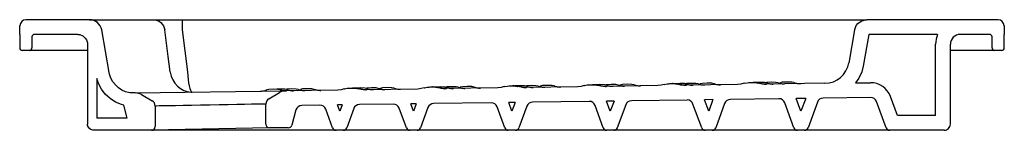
# Model space of a CAD drawing. Header units: millimetres. Extents: x -0.4 to 0.4, y 0 to 0.09.
import ezdxf

# ---------------------------------------------------------------- set-up
doc = ezdxf.new("R2010")
doc.units = ezdxf.units.MM
doc.layers.add('BLOCKS', color=3, linetype='Continuous')

msp = doc.modelspace()

# ---------------------------------------------------------------- linework, layer by layer
at = {"layer": 'BLOCKS'}
for p, q in [((-0.34337, 0.09), (-0.39506, 0.09)), ((-0.34337, 0.09), (-0.29165, 0.09)), ((-0.29165, 0.09), (-0.2682, 0.09)), ((-0.2682, 0.09), (0.28841, 0.09)), ((-0.2682, 0.09), (-0.2682, 0.08174)), ((0.39511, 0.09), (0.28841, 0.09)), ((-0.40019, 0.078), (-0.40006, 0.08509)), ((-0.32738, 0.04691), (-0.33352, 0.08174)), ((-0.2682, 0.08174), (-0.2638, 0.04759)), ((0.27856, 0.08174), (0.27381, 0.05475)), ((0.40011, 0.08509), (0.40023, 0.078)), ((-0.40019, 0.078), (-0.40019, 0.067)), ((-0.39019, 0.076), (-0.39019, 0.067)), ((-0.35305, 0.078), (-0.38819, 0.078)), ((0.38823, 0.078), (0.36438, 0.078)), ((0.39023, 0.067), (0.39023, 0.076)), ((0.40023, 0.067), (0.40023, 0.078)), ((-0.39219, 0.065), (-0.39819, 0.065)), ((-0.38519, 0.065), (-0.39219, 0.065)), ((-0.34505, 0.065), (-0.38519, 0.065)), ((-0.34505, 0.07), (-0.34505, 0.005)), ((0.34438, 0.012), (0.34438, 0.07)), ((0.35638, 0.005), (0.35638, 0.07)), ((0.38523, 0.065), (0.35638, 0.065)), ((0.39223, 0.065), (0.38523, 0.065)), ((0.39823, 0.065), (0.39223, 0.065)), ((-0.33756, 0.04223), (-0.33756, 0.01)), ((-0.30635, 0.0304), (-0.18411, 0.03211)), ((-0.18842, 0.03355), (-0.19119, 0.03338)), ((-0.14151, 0.0327), (-0.18411, 0.03211)), ((-0.12895, 0.03438), (-0.12952, 0.03434)), ((-0.12343, 0.03445), (-0.12619, 0.03428)), ((-0.07651, 0.03361), (-0.12002, 0.033)), ((-0.06396, 0.03528), (-0.06452, 0.03525)), ((-0.05844, 0.03536), (-0.0612, 0.03519)), ((-0.01152, 0.03452), (-0.05503, 0.03391)), ((0.00104, 0.03619), (0.00047, 0.03616)), ((0.00656, 0.03627), (0.00379, 0.0361)), ((0.05347, 0.03542), (0.00996, 0.03482)), ((0.06603, 0.0371), (0.06546, 0.03706)), ((0.07155, 0.03718), (0.06879, 0.03701)), ((0.11847, 0.03633), (0.07496, 0.03572)), ((0.13102, 0.03801), (0.13046, 0.03797)), ((0.13655, 0.03808), (0.13378, 0.03791)), ((0.18346, 0.03724), (0.13995, 0.03663)), ((0.20154, 0.03899), (0.19877, 0.03882)), ((0.25439, 0.03823), (0.20495, 0.03754)), ((-0.30635, 0.0304), (-0.3074, 0.03039)), ((-0.30121, 0.02906), (-0.29256, 0.02407)), ((-0.19759, 0.02571), (-0.18903, 0.03073)), ((0.14239, 0.02466), (0.09711, 0.02403)), ((0.16338, 0.02496), (0.15653, 0.02486)), ((0.15994, 0.0155), (0.15653, 0.02486)), ((0.16338, 0.02496), (0.15994, 0.0155)), ((0.21701, 0.02571), (0.17752, 0.02516)), ((0.23876, 0.02601), (0.23115, 0.0259)), ((0.23494, 0.0155), (0.23115, 0.0259)), ((0.23876, 0.02601), (0.23494, 0.0155)), ((0.29163, 0.02675), (0.25291, 0.02621)), ((0.31334, 0.012), (0.30767, 0.02756)), ((-0.31274, 0.01), (-0.31555, 0.02047)), ((-0.29006, 0.01974), (-0.29006, 0.003)), ((-0.20006, 0.005), (-0.20006, 0.0214)), ((-0.17562, 0.01659), (-0.17893, 0.00422)), ((-0.15609, 0.0205), (-0.17086, 0.02029)), ((-0.14578, 0.00197), (-0.15133, 0.01721)), ((-0.13815, 0.02075), (-0.14195, 0.02069)), ((-0.14006, 0.0155), (-0.14195, 0.02069)), ((-0.13815, 0.02075), (-0.14006, 0.0155)), ((-0.12864, 0.01766), (-0.13435, 0.00197)), ((-0.0964, 0.02133), (-0.12401, 0.02094)), ((-0.08578, 0.00197), (-0.09163, 0.01804)), ((-0.07785, 0.02159), (-0.08226, 0.02153)), ((-0.08006, 0.0155), (-0.08226, 0.02153)), ((-0.07785, 0.02159), (-0.08006, 0.0155)), ((-0.06833, 0.0185), (-0.07435, 0.00197)), ((-0.0168, 0.02244), (-0.0637, 0.02179)), ((-0.00578, 0.00197), (-0.01203, 0.01915)), ((0.00256, 0.02271), (-0.00266, 0.02264)), ((-0.00006, 0.0155), (-0.00266, 0.02264)), ((0.00256, 0.02271), (-0.00006, 0.0155)), ((0.01208, 0.01962), (0.00565, 0.00197)), ((0.06279, 0.02355), (0.01671, 0.02291)), ((0.07422, 0.00197), (0.06756, 0.02026)), ((0.08297, 0.02383), (0.07693, 0.02375)), ((0.07994, 0.0155), (0.07693, 0.02375)), ((0.08297, 0.02383), (0.07994, 0.0155)), ((0.09249, 0.02074), (0.08565, 0.00197)), ((0.15422, 0.00197), (0.14716, 0.02138)), ((0.17289, 0.02187), (0.16565, 0.00197)), ((0.22922, 0.00197), (0.22178, 0.02242)), ((0.24828, 0.02292), (0.24065, 0.00197)), ((0.30422, 0.00197), (0.2964, 0.02346)), ((-0.31274, 0.01), (-0.33756, 0.01)), ((0.34438, 0.012), (0.31334, 0.012)), ((-0.29306, 0), (-0.34005, 0)), ((-0.19706, 0.002), (-0.29306, 0)), ((-0.18237, 0), (-0.29306, 0)), ((-0.18183, 0.002), (-0.19706, 0.002)), ((-0.14296, 0), (-0.18237, 0)), ((-0.13716, 0), (-0.14296, 0)), ((-0.08296, 0), (-0.13716, 0)), ((-0.07716, 0), (-0.08296, 0)), ((-0.00296, 0), (-0.07716, 0)), ((0.00284, 0), (-0.00296, 0)), ((0.07704, 0), (0.00284, 0)), ((0.08284, 0), (0.07704, 0)), ((0.15704, 0), (0.08284, 0)), ((0.16284, 0), (0.15704, 0)), ((0.23204, 0), (0.16284, 0)), ((0.23784, 0), (0.23204, 0)), ((0.30704, 0), (0.23784, 0)), ((0.35138, 0), (0.30704, 0))]:
    msp.add_line(p, q, dxfattribs=at)
at = {"layer": 'BLOCKS', "flags": 128}
for points in [[(-0.29165, 0.09), (-0.29, 0.08985), (-0.28839, 0.0894), (-0.28689, 0.08866), (-0.28553, 0.08766), (-0.28435, 0.08643), (-0.2834, 0.085), (-0.2827, 0.08342), (-0.28227, 0.08174)], [(0.27856, 0.08174), (0.27863, 0.08205), (0.27986, 0.08518), (0.28113, 0.08685), (0.28381, 0.08888), (0.287, 0.0899), (0.28841, 0.09)], [(-0.27788, 0.04759), (-0.2795, 0.06013), (-0.28227, 0.08174)], [(-0.35305, 0.078), (-0.35136, 0.07782), (-0.34887, 0.07682), (-0.34685, 0.07506), (-0.34593, 0.07365), (-0.34512, 0.07109), (-0.34505, 0.07)], [(0.34605, 0.078), (0.29009, 0.078), (0.28554, 0.05217), (0.28428, 0.04745), (0.28205, 0.04253), (0.27936, 0.03858), (0.29146, 0.03875)], [(-0.31555, 0.02047), (-0.31755, 0.02095), (-0.32235, 0.02303), (-0.32673, 0.02588), (-0.33058, 0.02942), (-0.33377, 0.03356), (-0.33622, 0.03818), (-0.33756, 0.04223)], [(-0.3074, 0.03039), (-0.31077, 0.03062), (-0.31404, 0.03142), (-0.31713, 0.03276), (-0.31996, 0.03459), (-0.32243, 0.03688), (-0.32449, 0.03955), (-0.32607, 0.04252), (-0.32713, 0.04572), (-0.32738, 0.04691)], [(-0.27784, 0.04733), (-0.27703, 0.04411), (-0.27575, 0.04108), (-0.27404, 0.03835), (-0.27196, 0.03597), (-0.26953, 0.03399), (-0.26685, 0.03249), (-0.26394, 0.0315), (-0.26092, 0.03107), (-0.25992, 0.03105), (-0.2599, 0.03105)], [(-0.26379, 0.04752), (-0.26358, 0.04429), (-0.26329, 0.04126), (-0.2629, 0.0385), (-0.26245, 0.0361), (-0.26192, 0.0341), (-0.26135, 0.03257), (-0.26074, 0.03155), (-0.26011, 0.03108), (-0.2599, 0.03105), (-0.2599, 0.03105)], [(-0.20467, 0.03182), (-0.20399, 0.03184), (-0.20331, 0.0319), (-0.20264, 0.03199), (-0.20196, 0.0321), (-0.2013, 0.03225), (-0.20064, 0.03243), (-0.19999, 0.03264), (-0.19936, 0.03287)], [(-0.19395, 0.03347), (-0.19766, 0.03324), (-0.19936, 0.03287)], [(-0.18855, 0.03295), (-0.19023, 0.03334), (-0.19395, 0.03347)], [(-0.18855, 0.03295), (-0.18789, 0.03281), (-0.18723, 0.03262), (-0.18657, 0.03246), (-0.1859, 0.03233), (-0.18522, 0.03223), (-0.18454, 0.03216), (-0.18386, 0.03213), (-0.18318, 0.03212)], [(-0.18296, 0.0331), (-0.18469, 0.03342), (-0.18842, 0.03355)], [(-0.17923, 0.03367), (-0.18299, 0.03344), (-0.18375, 0.03325)], [(-0.18296, 0.0331), (-0.18232, 0.03288), (-0.18167, 0.03269), (-0.18101, 0.03253), (-0.18034, 0.03241), (-0.17967, 0.03231), (-0.17899, 0.03224), (-0.17831, 0.0322), (-0.17763, 0.0322)], [(-0.17366, 0.03321), (-0.17546, 0.03355), (-0.17923, 0.03367)], [(-0.17366, 0.03321), (-0.17303, 0.03299), (-0.17238, 0.03281), (-0.17173, 0.03265), (-0.17107, 0.03253), (-0.1704, 0.03243), (-0.16973, 0.03237), (-0.16906, 0.03233), (-0.16839, 0.03233)], [(-0.1664, 0.03385), (-0.1702, 0.03362), (-0.17204, 0.03315)], [(-0.16074, 0.03331), (-0.16258, 0.03373), (-0.1664, 0.03385)], [(-0.16074, 0.03331), (-0.16007, 0.03316), (-0.15943, 0.03298), (-0.15879, 0.03283), (-0.15813, 0.0327), (-0.15748, 0.03261), (-0.15682, 0.03255), (-0.15615, 0.03251), (-0.15549, 0.03251)], [(-0.13632, 0.03371), (-0.13883, 0.03298), (-0.14151, 0.0327)], [(-0.13632, 0.03371), (-0.13613, 0.03377), (-0.13387, 0.03419), (-0.13233, 0.03431), (-0.13156, 0.03433), (-0.13118, 0.03434), (-0.13108, 0.03435), (-0.13099, 0.03435), (-0.1308, 0.03435)], [(-0.1308, 0.03435), (-0.13079, 0.03435), (-0.13079, 0.03435), (-0.13079, 0.03435), (-0.13079, 0.03435), (-0.13078, 0.03435), (-0.13078, 0.03435)], [(-0.13078, 0.03435), (-0.13074, 0.03435), (-0.13065, 0.03435), (-0.13049, 0.03435), (-0.12981, 0.03436), (-0.12712, 0.03423), (-0.126, 0.03406), (-0.12544, 0.03393), (-0.12524, 0.03386)], [(-0.12354, 0.03394), (-0.12523, 0.03425), (-0.12895, 0.03438)], [(-0.12002, 0.033), (-0.12263, 0.03319), (-0.12524, 0.03386)], [(-0.12354, 0.03394), (-0.1229, 0.03372), (-0.12224, 0.03353), (-0.12158, 0.03337), (-0.12091, 0.03324), (-0.12023, 0.03314), (-0.11955, 0.03307), (-0.11887, 0.03303), (-0.11818, 0.03303)], [(-0.11797, 0.03401), (-0.1197, 0.03433), (-0.12343, 0.03445)], [(-0.11424, 0.03458), (-0.118, 0.03435), (-0.11876, 0.03415)], [(-0.11797, 0.03401), (-0.11733, 0.03379), (-0.11667, 0.0336), (-0.11601, 0.03344), (-0.11535, 0.03331), (-0.11467, 0.03321), (-0.114, 0.03315), (-0.11332, 0.03311), (-0.11264, 0.0331)], [(-0.10867, 0.03411), (-0.11047, 0.03446), (-0.11424, 0.03458)], [(-0.10867, 0.03411), (-0.10803, 0.0339), (-0.10739, 0.03372), (-0.10673, 0.03356), (-0.10607, 0.03344), (-0.10541, 0.03334), (-0.10474, 0.03328), (-0.10407, 0.03324), (-0.1034, 0.03323)], [(-0.10784, 0.03384), (-0.10771, 0.03388), (-0.10705, 0.03406)], [(-0.1014, 0.03476), (-0.10521, 0.03453), (-0.10705, 0.03406)], [(-0.09571, 0.03427), (-0.09759, 0.03464), (-0.1014, 0.03476)], [(-0.09571, 0.03427), (-0.09508, 0.03406), (-0.09444, 0.03388), (-0.09379, 0.03373), (-0.09314, 0.03361), (-0.09248, 0.03352), (-0.09182, 0.03345), (-0.09116, 0.03342), (-0.0905, 0.03341)], [(-0.07132, 0.03461), (-0.07383, 0.03389), (-0.07651, 0.03361)], [(-0.07132, 0.03461), (-0.07113, 0.03468), (-0.06887, 0.0351), (-0.06734, 0.03521), (-0.06657, 0.03524), (-0.06619, 0.03525), (-0.06609, 0.03525), (-0.06599, 0.03526), (-0.0658, 0.03526)], [(-0.0658, 0.03526), (-0.0658, 0.03526), (-0.0658, 0.03526), (-0.06579, 0.03526), (-0.06579, 0.03526), (-0.06579, 0.03526), (-0.06579, 0.03526)], [(-0.06579, 0.03526), (-0.06574, 0.03526), (-0.06566, 0.03526), (-0.06549, 0.03526), (-0.06482, 0.03526), (-0.06213, 0.03514), (-0.06101, 0.03497), (-0.06045, 0.03483), (-0.06025, 0.03477)], [(-0.05855, 0.03485), (-0.06024, 0.03516), (-0.06396, 0.03528)], [(-0.05503, 0.03391), (-0.05763, 0.0341), (-0.06025, 0.03477)], [(-0.05855, 0.03485), (-0.0579, 0.03463), (-0.05725, 0.03444), (-0.05658, 0.03428), (-0.05591, 0.03415), (-0.05524, 0.03405), (-0.05456, 0.03398), (-0.05387, 0.03394), (-0.05319, 0.03393)], [(-0.05298, 0.03491), (-0.0547, 0.03523), (-0.05844, 0.03536)], [(-0.04924, 0.03549), (-0.05301, 0.03526), (-0.05377, 0.03506)], [(-0.05298, 0.03491), (-0.05233, 0.0347), (-0.05168, 0.03451), (-0.05102, 0.03435), (-0.05035, 0.03422), (-0.04968, 0.03412), (-0.049, 0.03405), (-0.04832, 0.03402), (-0.04764, 0.03401)], [(-0.04368, 0.03502), (-0.04548, 0.03536), (-0.04924, 0.03549)], [(-0.04368, 0.03502), (-0.04304, 0.03481), (-0.04239, 0.03462), (-0.04174, 0.03447), (-0.04108, 0.03434), (-0.04042, 0.03425), (-0.03975, 0.03418), (-0.03908, 0.03415), (-0.0384, 0.03414)], [(-0.04285, 0.03475), (-0.04272, 0.03479), (-0.04205, 0.03497)], [(-0.03641, 0.03567), (-0.04022, 0.03544), (-0.04205, 0.03497)], [(-0.03071, 0.03518), (-0.0326, 0.03554), (-0.03641, 0.03567)], [(-0.03071, 0.03518), (-0.03008, 0.03497), (-0.02944, 0.03479), (-0.0288, 0.03464), (-0.02815, 0.03452), (-0.02749, 0.03443), (-0.02683, 0.03436), (-0.02617, 0.03433), (-0.0255, 0.03432)], [(-0.00633, 0.03552), (-0.00884, 0.0348), (-0.01152, 0.03452)], [(-0.00633, 0.03552), (-0.00614, 0.03559), (-0.00388, 0.03601), (-0.00235, 0.03612), (-0.00158, 0.03615), (-0.00119, 0.03616), (-0.0011, 0.03616), (-0.001, 0.03616), (-0.00081, 0.03617)], [(-0.00081, 0.03617), (-0.00081, 0.03617), (-0.0008, 0.03617), (-0.0008, 0.03617), (-0.0008, 0.03617), (-0.0008, 0.03617), (-0.00079, 0.03617)], [(-0.00079, 0.03617), (-0.00075, 0.03617), (-0.00067, 0.03617), (-0.0005, 0.03617), (0.00017, 0.03617), (0.00286, 0.03604), (0.00399, 0.03588), (0.00454, 0.03574), (0.00475, 0.03568)], [(0.00644, 0.03575), (0.00475, 0.03607), (0.00104, 0.03619)], [(0.00996, 0.03482), (0.00736, 0.03501), (0.00475, 0.03568)], [(0.00644, 0.03575), (0.00709, 0.03553), (0.00775, 0.03534), (0.00841, 0.03518), (0.00908, 0.03505), (0.00976, 0.03495), (0.01044, 0.03489), (0.01112, 0.03485), (0.0118, 0.03484)], [(0.01202, 0.03582), (0.01029, 0.03614), (0.00656, 0.03627)], [(0.01575, 0.0364), (0.01199, 0.03617), (0.01123, 0.03597)], [(0.01202, 0.03582), (0.01266, 0.0356), (0.01331, 0.03542), (0.01397, 0.03526), (0.01464, 0.03513), (0.01532, 0.03503), (0.01599, 0.03496), (0.01667, 0.03493), (0.01735, 0.03492)], [(0.02132, 0.03593), (0.01952, 0.03627), (0.01575, 0.0364)], [(0.02132, 0.03593), (0.02195, 0.03572), (0.0226, 0.03553), (0.02325, 0.03538), (0.02391, 0.03525), (0.02458, 0.03516), (0.02525, 0.03509), (0.02592, 0.03505), (0.02659, 0.03505)], [(0.02215, 0.03566), (0.02227, 0.0357), (0.02294, 0.03587)], [(0.02858, 0.03658), (0.02478, 0.03634), (0.02294, 0.03587)], [(0.03428, 0.03609), (0.0324, 0.03645), (0.02858, 0.03658)], [(0.03428, 0.03609), (0.03491, 0.03588), (0.03555, 0.0357), (0.0362, 0.03555), (0.03685, 0.03543), (0.0375, 0.03533), (0.03816, 0.03527), (0.03883, 0.03523), (0.03949, 0.03523)], [(0.05866, 0.03643), (0.05615, 0.0357), (0.05347, 0.03542)], [(0.05866, 0.03643), (0.05886, 0.0365), (0.06111, 0.03692), (0.06265, 0.03703), (0.06342, 0.03706), (0.0638, 0.03707), (0.0639, 0.03707), (0.06399, 0.03707), (0.06419, 0.03707)], [(0.06419, 0.03707), (0.06419, 0.03707), (0.06419, 0.03707), (0.06419, 0.03707), (0.0642, 0.03707), (0.0642, 0.03707), (0.0642, 0.03707)], [(0.0642, 0.03707), (0.06424, 0.03707), (0.06433, 0.03708), (0.0645, 0.03708), (0.06517, 0.03708), (0.06786, 0.03695), (0.06898, 0.03679), (0.06954, 0.03665), (0.06974, 0.03658)], [(0.07144, 0.03666), (0.06975, 0.03697), (0.06603, 0.0371)], [(0.07496, 0.03572), (0.07235, 0.03592), (0.06974, 0.03658)], [(0.07144, 0.03666), (0.07208, 0.03644), (0.07274, 0.03625), (0.0734, 0.03609), (0.07407, 0.03596), (0.07475, 0.03586), (0.07543, 0.03579), (0.07611, 0.03576), (0.0768, 0.03575)], [(0.07701, 0.03673), (0.07529, 0.03705), (0.07155, 0.03718)], [(0.08074, 0.03731), (0.07698, 0.03707), (0.07622, 0.03688)], [(0.07701, 0.03673), (0.07765, 0.03651), (0.07831, 0.03632), (0.07897, 0.03616), (0.07964, 0.03604), (0.08031, 0.03594), (0.08099, 0.03587), (0.08166, 0.03583), (0.08234, 0.03583)], [(0.08631, 0.03684), (0.08451, 0.03718), (0.08074, 0.03731)], [(0.08631, 0.03684), (0.08695, 0.03662), (0.08759, 0.03644), (0.08825, 0.03628), (0.08891, 0.03616), (0.08957, 0.03606), (0.09024, 0.036), (0.09091, 0.03596), (0.09158, 0.03596)], [(0.08714, 0.03656), (0.08727, 0.03661), (0.08793, 0.03678)], [(0.09358, 0.03748), (0.08977, 0.03725), (0.08793, 0.03678)], [(0.09927, 0.03699), (0.09739, 0.03736), (0.09358, 0.03748)], [(0.09927, 0.03699), (0.09991, 0.03679), (0.10054, 0.03661), (0.10119, 0.03646), (0.10184, 0.03633), (0.1025, 0.03624), (0.10316, 0.03618), (0.10382, 0.03614), (0.10448, 0.03614)], [(0.12366, 0.03734), (0.12115, 0.03661), (0.11847, 0.03633)], [(0.12366, 0.03734), (0.12385, 0.0374), (0.12611, 0.03783), (0.12764, 0.03794), (0.12841, 0.03796), (0.12879, 0.03797), (0.12889, 0.03798), (0.12899, 0.03798), (0.12918, 0.03798)], [(0.12918, 0.03798), (0.12918, 0.03798), (0.12918, 0.03798), (0.12919, 0.03798), (0.12919, 0.03798), (0.12919, 0.03798), (0.12919, 0.03798)], [(0.12919, 0.03798), (0.12924, 0.03798), (0.12932, 0.03798), (0.12949, 0.03798), (0.13016, 0.03799), (0.13285, 0.03786), (0.13397, 0.03769), (0.13453, 0.03756), (0.13474, 0.03749)], [(0.13642, 0.03757), (0.13474, 0.03788), (0.13102, 0.03801)], [(0.13995, 0.03663), (0.13735, 0.03682), (0.13474, 0.03749)], [(0.13643, 0.03757), (0.13708, 0.03735), (0.13773, 0.03716), (0.1384, 0.037), (0.13907, 0.03687), (0.13974, 0.03677), (0.14042, 0.0367), (0.14111, 0.03666), (0.14179, 0.03666)], [(0.142, 0.03764), (0.14028, 0.03796), (0.13655, 0.03808)], [(0.14574, 0.03821), (0.14198, 0.03798), (0.14121, 0.03778)], [(0.142, 0.03764), (0.14265, 0.03742), (0.1433, 0.03723), (0.14396, 0.03707), (0.14463, 0.03694), (0.1453, 0.03685), (0.14598, 0.03678), (0.14666, 0.03674), (0.14734, 0.03673)], [(0.1513, 0.03774), (0.1495, 0.03809), (0.14574, 0.03821)], [(0.1513, 0.03774), (0.15194, 0.03753), (0.15259, 0.03735), (0.15324, 0.03719), (0.1539, 0.03707), (0.15457, 0.03697), (0.15523, 0.03691), (0.15591, 0.03687), (0.15658, 0.03686)], [(0.15213, 0.03747), (0.15226, 0.03751), (0.15293, 0.03769)], [(0.15857, 0.03839), (0.15477, 0.03816), (0.15293, 0.03769)], [(0.16427, 0.0379), (0.16238, 0.03827), (0.15857, 0.03839)], [(0.16427, 0.0379), (0.1649, 0.03769), (0.16554, 0.03751), (0.16618, 0.03736), (0.16684, 0.03724), (0.16749, 0.03715), (0.16815, 0.03708), (0.16881, 0.03705), (0.16948, 0.03704)], [(0.18865, 0.03824), (0.18614, 0.03752), (0.18346, 0.03724)], [(0.18865, 0.03824), (0.18884, 0.03831), (0.1911, 0.03873), (0.19263, 0.03884), (0.1934, 0.03887), (0.19379, 0.03888), (0.19388, 0.03888), (0.19398, 0.03889), (0.19417, 0.03889)], [(0.19419, 0.03889), (0.19423, 0.03889), (0.19431, 0.03889), (0.19448, 0.03889), (0.19516, 0.03889), (0.19785, 0.03877), (0.19897, 0.0386), (0.19952, 0.03846), (0.19973, 0.0384)], [(0.20142, 0.03848), (0.19974, 0.03879), (0.19602, 0.03891)], [(0.20495, 0.03754), (0.20234, 0.03773), (0.19973, 0.0384)], [(0.20142, 0.03848), (0.20207, 0.03826), (0.20273, 0.03807), (0.20339, 0.03791), (0.20406, 0.03778), (0.20474, 0.03768), (0.20542, 0.03761), (0.2061, 0.03757), (0.20678, 0.03756)], [(0.207, 0.03854), (0.20527, 0.03887), (0.20154, 0.03899)], [(0.21073, 0.03912), (0.20697, 0.03889), (0.20621, 0.03869)], [(0.207, 0.03854), (0.20764, 0.03833), (0.20829, 0.03814), (0.20896, 0.03798), (0.20962, 0.03785), (0.2103, 0.03775), (0.21097, 0.03769), (0.21165, 0.03765), (0.21233, 0.03764)], [(0.2163, 0.03865), (0.2145, 0.03899), (0.21073, 0.03912)], [(0.2163, 0.03865), (0.21693, 0.03844), (0.21758, 0.03825), (0.21823, 0.0381), (0.21889, 0.03797), (0.21956, 0.03788), (0.22023, 0.03781), (0.2209, 0.03778), (0.22157, 0.03777)], [(0.21713, 0.03838), (0.21725, 0.03842), (0.21792, 0.0386)], [(0.22357, 0.0393), (0.21976, 0.03907), (0.21792, 0.0386)], [(0.22926, 0.03881), (0.22738, 0.03917), (0.22357, 0.0393)], [(0.22926, 0.03881), (0.22989, 0.0386), (0.23053, 0.03842), (0.23118, 0.03827), (0.23183, 0.03815), (0.23249, 0.03806), (0.23315, 0.03799), (0.23381, 0.03796), (0.23447, 0.03795)], [(-0.20006, 0.0214), (-0.20037, 0.02139), (-0.20127, 0.02137), (-0.20363, 0.02133), (-0.20716, 0.02127), (-0.21178, 0.02118), (-0.21733, 0.02108), (-0.22367, 0.02096), (-0.23062, 0.02083), (-0.23798, 0.0207), (-0.24554, 0.02056), (-0.25309, 0.02042), (-0.26041, 0.02029), (-0.26729, 0.02016), (-0.27355, 0.02004), (-0.27899, 0.01994), (-0.28348, 0.01986), (-0.28686, 0.0198), (-0.28907, 0.01976), (-0.28981, 0.01975), (-0.29006, 0.01974)], [(-0.34005, 0), (-0.3408, 0.00006), (-0.34239, 0.00058), (-0.34326, 0.00117), (-0.34435, 0.00245), (-0.34495, 0.00402), (-0.34505, 0.005)]]:
    msp.add_lwpolyline(points, dxfattribs=at)
at = {"layer": 'BLOCKS'}
for centre, radius, start, end in [((-0.39506, 0.085), 0.005, 90, 179), ((-0.34337, 0.08), 0.01, 10, 90), ((0.39511, 0.085), 0.005, 1, 90), ((-0.38819, 0.076), 0.002, 90, 180), ((0.36438, 0.07), 0.02, 156.42176, 180), ((0.36438, 0.07), 0.008, 89.99969, 180), ((0.38823, 0.076), 0.002, 0, 90), ((-0.39819, 0.067), 0.002, 180, 270), ((-0.39219, 0.067), 0.002, 270, 0), ((0.39223, 0.067), 0.002, 180, 270), ((0.39823, 0.067), 0.002, 270, 0), ((0.25412, 0.05822), 0.01999, 270.78192, 350.81336), ((-0.18397, 0.02211), 0.01, 90.8, 120.40492), ((0.2917, 0.02175), 0.017, 20, 90.8), ((-0.30621, 0.0204), 0.01, 60, 90.8), ((-0.29506, 0.01974), 0.005, 0, 60), ((-0.19506, 0.0214), 0.005, 120.40492, 180), ((0.09718, 0.01903), 0.005, 90.8, 160), ((0.14246, 0.01967), 0.005, 20, 90.8), ((0.17759, 0.02016), 0.005, 90.8, 160), ((0.21708, 0.02071), 0.005, 20, 90.8), ((0.25298, 0.02121), 0.005, 90.8, 160), ((0.2917, 0.02175), 0.005, 20, 90.8), ((-0.17079, 0.01529), 0.005, 90.8, 165), ((-0.15603, 0.0155), 0.005, 20, 90.8), ((-0.12394, 0.01595), 0.005, 90.8, 160), ((-0.09633, 0.01633), 0.005, 20, 90.8), ((-0.06363, 0.01679), 0.005, 90.8, 160), ((-0.01673, 0.01744), 0.005, 20, 90.8), ((0.01678, 0.01791), 0.005, 90.8, 160), ((0.06286, 0.01855), 0.005, 20, 90.8), ((-0.29306, 0.003), 0.003, 270, 0), ((-0.19706, 0.005), 0.003, 180, 270), ((-0.18183, 0.005), 0.003, 270, 345), ((-0.14296, 0.003), 0.003, 200, 270), ((-0.13716, 0.003), 0.003, 270, 340), ((-0.08296, 0.003), 0.003, 200, 270), ((-0.07716, 0.003), 0.003, 270, 340), ((-0.00296, 0.003), 0.003, 200, 270), ((0.00284, 0.003), 0.003, 270, 340), ((0.07704, 0.003), 0.003, 200, 270), ((0.08284, 0.003), 0.003, 270, 340), ((0.15704, 0.003), 0.003, 200, 270), ((0.16284, 0.003), 0.003, 270, 340), ((0.23204, 0.003), 0.003, 200, 270), ((0.23784, 0.003), 0.003, 270, 340), ((0.30704, 0.003), 0.003, 200, 270), ((0.35138, 0.005), 0.005, 269.99969, 0)]:
    msp.add_arc(centre, radius, start, end, dxfattribs=at)

doc.saveas('drawing.dxf')
